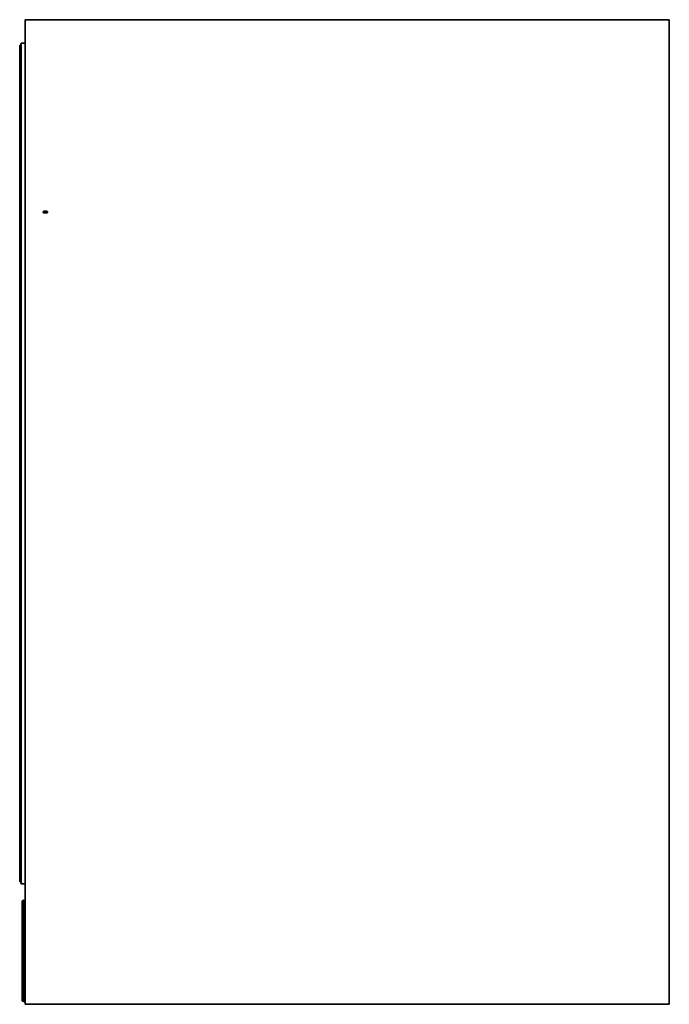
# Model space of a CAD drawing. Extents: x 9.5 to 55.4, y -5.9 to 61.1.
# Tile 2 of 3: x 33 to 55.4, y -5.9 to 27.9. Entities that reach past the tile are written whole.
import ezdxf

# ---------------------------------------------------------------- set-up
doc = ezdxf.new("R2010")
doc.units = 0
doc.header["$MEASUREMENT"] = 0

msp = doc.modelspace()

# ---------------------------------------------------------------- linework, layer by layer
at = {"color": 7, "lineweight": 35}
for p, q in [((55.353057, 27.904521), (33.228053, 27.904521)), ((33.228053, -5.92748), (33.228053, 27.904521)), ((55.353057, -5.92748), (55.353057, 27.904521)), ((55.355638, 27.904521), (55.353057, 27.904521)), ((55.355638, 27.904521), (55.355638, -5.92748)), ((33.084736, -1.769603), (33.084736, 27.080391)), ((33.228058, 27.09539), (33.099735, 27.09539)), ((33.040738, -1.722603), (33.040738, 27.033389)), ((33.069737, 26.900897), (33.040738, 26.900897)), ((33.877395, 21.322742), (33.972394, 21.322742)), ((33.972394, 21.322742), (33.877395, 21.322742)), ((33.877395, 21.26274), (33.972394, 21.26274)), ((33.972394, 21.26274), (33.877395, 21.26274)), ((33.040738, -1.59011), (33.069737, -1.59011)), ((33.099735, -1.784603), (33.228058, -1.784603)), ((33.127802, -2.401403), (33.127802, -2.916104)), ((33.175602, -2.401403), (33.177485, -2.401403)), ((33.175602, -2.401403), (33.175602, -2.916104)), ((33.177485, -2.916104), (33.177485, -2.401403)), ((33.180604, -2.661103), (33.180604, -2.401403)), ((33.180604, -2.661103), (33.228404, -2.661103)), ((33.127494, -3.041103), (33.175294, -3.041103)), ((33.175582, -3.041103), (33.175294, -3.041103)), ((33.175847, -3.273103), (33.175847, -3.023103)), ((33.175847, -3.023103), (33.176111, -3.023103)), ((33.176111, -3.023103), (33.176111, -3.273103)), ((33.17613, -3.273103), (33.17613, -3.023103)), ((33.17613, -3.023103), (33.17639, -3.023103)), ((33.17639, -3.023103), (33.17639, -3.273103)), ((33.176467, -2.891103), (33.17662, -2.891103)), ((33.176467, -3.971103), (33.176467, -2.891103)), ((33.17662, -2.891103), (33.17662, -3.971103)), ((33.176697, -3.273103), (33.176697, -3.023103)), ((33.176697, -3.023103), (33.176957, -3.023103)), ((33.176957, -3.023103), (33.176957, -3.273103)), ((33.176981, -3.273103), (33.176981, -3.023103)), ((33.176981, -3.023103), (33.17724, -3.023103)), ((33.17724, -3.023103), (33.17724, -3.273103)), ((33.177793, -3.041103), (33.177505, -3.041103)), ((33.12747, -5.785804), (33.12747, -3.166103)), ((33.175275, -5.785804), (33.175275, -3.166103)), ((33.175568, -3.616104), (33.175568, -3.366103)), ((33.175568, -3.366103), (33.175827, -3.366103)), ((33.175827, -3.366103), (33.175827, -3.616104)), ((33.176111, -3.273103), (33.175847, -3.273103)), ((33.175847, -3.616104), (33.175847, -3.366103)), ((33.175847, -3.366103), (33.176111, -3.366103)), ((33.176111, -3.366103), (33.176111, -3.616104)), ((33.17639, -3.273103), (33.17613, -3.273103)), ((33.17613, -3.616104), (33.17613, -3.366103)), ((33.17613, -3.366103), (33.17639, -3.366103)), ((33.17639, -3.366103), (33.17639, -3.616104)), ((33.176957, -3.273103), (33.176697, -3.273103)), ((33.176697, -3.616104), (33.176697, -3.366103)), ((33.176697, -3.366103), (33.176957, -3.366103)), ((33.176957, -3.366103), (33.176957, -3.616104)), ((33.17724, -3.273103), (33.176981, -3.273103)), ((33.176981, -3.616104), (33.176981, -3.366103)), ((33.176981, -3.366103), (33.17724, -3.366103)), ((33.17724, -3.366103), (33.17724, -3.616104)), ((33.17726, -3.616104), (33.17726, -3.366103)), ((33.17726, -3.366103), (33.177519, -3.366103)), ((33.177519, -3.366103), (33.177519, -3.616104)), ((33.177817, -3.166103), (33.177817, -5.785804)), ((33.175827, -3.616104), (33.175568, -3.616104)), ((33.175568, -3.959103), (33.175568, -3.709103)), ((33.175568, -3.709103), (33.175827, -3.709103)), ((33.175827, -3.709103), (33.175827, -3.959103)), ((33.176111, -3.616104), (33.175847, -3.616104)), ((33.175847, -3.959103), (33.175847, -3.709103)), ((33.175847, -3.709103), (33.176111, -3.709103)), ((33.176111, -3.709103), (33.176111, -3.959103)), ((33.17639, -3.616104), (33.17613, -3.616104)), ((33.17613, -3.959103), (33.17613, -3.709103)), ((33.17613, -3.709103), (33.17639, -3.709103)), ((33.17639, -3.709103), (33.17639, -3.959103)), ((33.176957, -3.616104), (33.176697, -3.616104)), ((33.176697, -3.959103), (33.176697, -3.709103)), ((33.176697, -3.709103), (33.176957, -3.709103)), ((33.176957, -3.709103), (33.176957, -3.959103)), ((33.17724, -3.616104), (33.176981, -3.616104)), ((33.176981, -3.959103), (33.176981, -3.709103)), ((33.176981, -3.709103), (33.17724, -3.709103)), ((33.17724, -3.709103), (33.17724, -3.959103)), ((33.177519, -3.616104), (33.17726, -3.616104)), ((33.17726, -3.959103), (33.17726, -3.709103)), ((33.17726, -3.709103), (33.177519, -3.709103)), ((33.177519, -3.709103), (33.177519, -3.959103)), ((33.175318, -4.465604), (33.175318, -3.996602)), ((33.175366, -3.996602), (33.175366, -4.465604)), ((33.175827, -3.959103), (33.175568, -3.959103)), ((33.175568, -4.302103), (33.175568, -4.052104)), ((33.175568, -4.052104), (33.175827, -4.052104)), ((33.175827, -4.052104), (33.175827, -4.302103)), ((33.176111, -3.959103), (33.175847, -3.959103)), ((33.175847, -4.302103), (33.175847, -4.052104)), ((33.175847, -4.052104), (33.176111, -4.052104)), ((33.176111, -4.052104), (33.176111, -4.302103)), ((33.17639, -3.959103), (33.17613, -3.959103)), ((33.17613, -4.302103), (33.17613, -4.052104)), ((33.17613, -4.052104), (33.17639, -4.052104)), ((33.17639, -4.052104), (33.17639, -4.302103)), ((33.17662, -3.971103), (33.176467, -3.971103)), ((33.176957, -3.959103), (33.176697, -3.959103)), ((33.176697, -4.302103), (33.176697, -4.052104)), ((33.176697, -4.052104), (33.176957, -4.052104)), ((33.176957, -4.052104), (33.176957, -4.302103)), ((33.17724, -3.959103), (33.176981, -3.959103)), ((33.176981, -4.302103), (33.176981, -4.052104)), ((33.176981, -4.052104), (33.17724, -4.052104)), ((33.17724, -4.052104), (33.17724, -4.302103)), ((33.177519, -3.959103), (33.17726, -3.959103)), ((33.17726, -4.302103), (33.17726, -4.052104)), ((33.17726, -4.052104), (33.177519, -4.052104)), ((33.177519, -4.052104), (33.177519, -4.302103)), ((33.177726, -4.465604), (33.177726, -3.996602)), ((33.177774, -3.996602), (33.177774, -4.465604)), ((33.175827, -4.302103), (33.175568, -4.302103)), ((33.175568, -4.645103), (33.175568, -4.395103)), ((33.175568, -4.395103), (33.175827, -4.395103)), ((33.175827, -4.395103), (33.175827, -4.645103)), ((33.176111, -4.302103), (33.175847, -4.302103)), ((33.175847, -4.645103), (33.175847, -4.395103)), ((33.175847, -4.395103), (33.176111, -4.395103)), ((33.176111, -4.395103), (33.176111, -4.645103)), ((33.17639, -4.302103), (33.17613, -4.302103)), ((33.17613, -4.645103), (33.17613, -4.395103)), ((33.17613, -4.395103), (33.17639, -4.395103)), ((33.17639, -4.395103), (33.17639, -4.645103)), ((33.176957, -4.302103), (33.176697, -4.302103)), ((33.176697, -4.645103), (33.176697, -4.395103)), ((33.176697, -4.395103), (33.176957, -4.395103)), ((33.176957, -4.395103), (33.176957, -4.645103)), ((33.17724, -4.302103), (33.176981, -4.302103)), ((33.176981, -4.645103), (33.176981, -4.395103)), ((33.176981, -4.395103), (33.17724, -4.395103)), ((33.17724, -4.395103), (33.17724, -4.645103)), ((33.177519, -4.302103), (33.17726, -4.302103)), ((33.17726, -4.645103), (33.17726, -4.395103)), ((33.17726, -4.395103), (33.177519, -4.395103)), ((33.177519, -4.395103), (33.177519, -4.645103)), ((33.175827, -4.645103), (33.175568, -4.645103)), ((33.176111, -4.645103), (33.175847, -4.645103)), ((33.17639, -4.645103), (33.17613, -4.645103)), ((33.176957, -4.645103), (33.176697, -4.645103)), ((33.17724, -4.645103), (33.176981, -4.645103)), ((33.177519, -4.645103), (33.17726, -4.645103)), ((33.175568, -4.988103), (33.175568, -4.738103)), ((33.175568, -4.738103), (33.175827, -4.738103)), ((33.175827, -4.988103), (33.175568, -4.988103)), ((33.175827, -4.738103), (33.175827, -4.988103)), ((33.175847, -4.988103), (33.175847, -4.738103)), ((33.175847, -4.738103), (33.176111, -4.738103)), ((33.176111, -4.988103), (33.175847, -4.988103)), ((33.176111, -4.738103), (33.176111, -4.988103)), ((33.17613, -4.988103), (33.17613, -4.738103)), ((33.17613, -4.738103), (33.17639, -4.738103)), ((33.17639, -4.988103), (33.17613, -4.988103)), ((33.17639, -4.738103), (33.17639, -4.988103)), ((33.176697, -4.988103), (33.176697, -4.738103)), ((33.176697, -4.738103), (33.176957, -4.738103)), ((33.176957, -4.988103), (33.176697, -4.988103)), ((33.176957, -4.738103), (33.176957, -4.988103)), ((33.176981, -4.988103), (33.176981, -4.738103)), ((33.176981, -4.738103), (33.17724, -4.738103)), ((33.17724, -4.988103), (33.176981, -4.988103)), ((33.17724, -4.738103), (33.17724, -4.988103)), ((33.17726, -4.988103), (33.17726, -4.738103)), ((33.17726, -4.738103), (33.177519, -4.738103)), ((33.177519, -4.988103), (33.17726, -4.988103)), ((33.177519, -4.738103), (33.177519, -4.988103)), ((33.175568, -5.331103), (33.175568, -5.081103)), ((33.175568, -5.081103), (33.175827, -5.081103)), ((33.175827, -5.331103), (33.175568, -5.331103)), ((33.175827, -5.081103), (33.175827, -5.331103)), ((33.175847, -5.331103), (33.175847, -5.081103)), ((33.175847, -5.081103), (33.176111, -5.081103)), ((33.176111, -5.331103), (33.175847, -5.331103)), ((33.176111, -5.081103), (33.176111, -5.331103)), ((33.17613, -5.331103), (33.17613, -5.081103)), ((33.17613, -5.081103), (33.17639, -5.081103)), ((33.17639, -5.331103), (33.17613, -5.331103)), ((33.17639, -5.081103), (33.17639, -5.331103)), ((33.176697, -5.331103), (33.176697, -5.081103)), ((33.176697, -5.081103), (33.176957, -5.081103)), ((33.176957, -5.331103), (33.176697, -5.331103)), ((33.176957, -5.081103), (33.176957, -5.331103)), ((33.176981, -5.081103), (33.17724, -5.081103)), ((33.176981, -5.331103), (33.176981, -5.081103)), ((33.17724, -5.331103), (33.176981, -5.331103)), ((33.17724, -5.081103), (33.17724, -5.331103)), ((33.17726, -5.081103), (33.177519, -5.081103)), ((33.17726, -5.331103), (33.17726, -5.081103)), ((33.177519, -5.331103), (33.17726, -5.331103)), ((33.177519, -5.081103), (33.177519, -5.331103)), ((33.180273, -5.785804), (33.180273, -5.526103)), ((33.180273, -5.526103), (33.228073, -5.526103)), ((33.177817, -5.785804), (33.175275, -5.785804)), ((55.353057, -5.92748), (33.228053, -5.92748)), ((55.353057, -5.92748), (55.355638, -5.92748))]:
    msp.add_line(p, q, dxfattribs=at)
at = {"color": 7, "lineweight": 13}
for p, q in [((33.099735, -1.784603), (33.099735, 27.09539)), ((33.069737, -1.59011), (33.069737, 26.900897)), ((33.127802, -2.916104), (33.175602, -2.916104)), ((33.175275, -3.166103), (33.12747, -3.166103))]:
    msp.add_line(p, q, dxfattribs=at)
at = {"color": 7, "lineweight": 35}
for centre, radius, start, end in [((33.099735, 27.080391), 0.015, 90.000003, 180.000005), ((33.069737, 26.915896), 0.015, 269.999997, 0), ((33.069737, -1.605109), 0.015, 0, 90.000003), ((33.099735, -1.769603), 0.015, 180.000005, 269.999997), ((33.178105, -2.401403), 0.0025, 359.999999, 179.999995)]:
    msp.add_arc(centre, radius, start, end, dxfattribs=at)
for centre, major_axis, ratio, start_param, end_param in [((33.877395, 21.292741), (0, 0.03), 1, 0.000001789, 3.141594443), ((33.972394, 21.292741), (0, -0.03), 1, 0.000001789, 3.141594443), ((33.178105, -2.401403), (0, 0.0503), 1, 4.829848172, 7.853983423), ((33.127494, -3.166103), (0, 0.125), 0.000173, 0, 1.570796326), ((33.127783, -2.916104), (0, -0.125), 0.000173, 0, 1.570796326), ((33.175294, -3.166103), (0, -0.125), 0.000173, 3.141592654, 4.71238898), ((33.175582, -2.916104), (0, 0.125), 0.000173, 3.141592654, 4.71238898), ((33.177505, -2.916104), (0, 0.125), 0.000173, 1.570796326, 3.141592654), ((33.177793, -3.166103), (0, -0.125), 0.000173, 1.570796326, 3.141592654), ((33.175342, -3.996602), (0, 0.1405), 0.000173, 0, 1.570796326), ((33.175342, -3.996602), (0, 0.1405), 0.000173, 4.71238898, 6.283185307), ((33.17775, -3.996602), (0, 0.1405), 0.000173, 0, 1.570796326), ((33.17775, -3.996602), (0, 0.1405), 0.000173, 4.71238898, 6.283185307), ((33.175342, -4.465604), (0, 0.1405), 0.000173, 1.570796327, 3.141592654), ((33.175342, -4.465604), (0, 0.1405), 0.000173, 3.141592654, 4.71238898), ((33.17775, -4.465604), (0, 0.1405), 0.000173, 1.570796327, 3.141592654), ((33.17775, -4.465604), (0, 0.1405), 0.000173, 3.141592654, 4.71238898), ((33.177774, -5.785804), (0, -0.0503), 1, 4.71239077, 7.828217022), ((33.177774, -5.785804), (0, -0.0025), 1, 4.71239077, 7.853983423)]:
    msp.add_ellipse(centre, major_axis=major_axis, ratio=ratio, start_param=start_param, end_param=end_param, dxfattribs=at)

doc.saveas('drawing.dxf')
